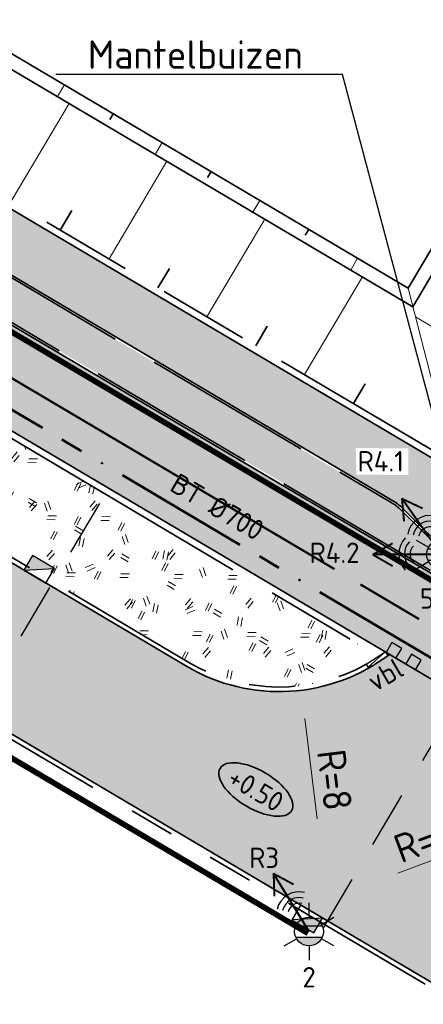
# Model space of a CAD drawing. Header units: metres. Extents: x 90794 to 91984, y 464666 to 465269.
# Tile 12 of 81: x 90853 to 90871, y 465037 to 465081. Entities that reach past the tile are written whole.
import ezdxf
from ezdxf import colors
from ezdxf.entities.mleader import LeaderData, LeaderLine
from ezdxf.enums import TextEntityAlignment as Align
from ezdxf.math import Vec2, Vec3

# ---------------------------------------------------------------- set-up
doc = ezdxf.new("R2010")
doc.units = ezdxf.units.M
for name, pattern in [('NLCS-HIDDEN', [4, 2, -2]), ('RI-BETON_700', [10, 6, -1, 1, -1, 0, -1]), ('RI-HWA_KOLKAANSLUITING', [4.3, 2.5, -1.8]), ('VH-GAZONBAND_100X200', [9.5, 7.5, -2]), ('VH-TROTTOIRBAND_180-200X250_A', [17, 7, -2, 2, -2, 2, -2]), ('VH-TROTTOIRBAND_280-300', [26, 12, -2, 4, -2, 4, -2]), ('VW-30-270_STREEP', [3, 0.3, -2.7]), ('XX-AFBREEK', [7, 4, -1, 1, -1])]:
    doc.linetypes.add(name, pattern=pattern)
for name, color, linetype, lineweight in [('N-OI-RI-HWA_STROOMRICHTING-S', 150, 'Continuous', 25), ('N-OI-RI-HWA_TRANSPORTLEIDING_BETON_700-G', 150, 'RI-BETON_700', 50), ('N-OI-RI-T25', 7, 'Continuous', 25), ('N-WE-GR-GRAS_RUIGGRAS-A-500', 62, 'Continuous', 18), ('N-WE-GW-BERM-G', 90, 'Continuous', 35), ('N-WE-GW-TALUDARCERING_KORT-G', 90, 'Continuous', 35), ('N-WE-GW-TALUDARCERING_LANG-G', 90, 'Continuous', 18), ('N-WE-IE-MEUBILAIR_WEGMEUBILAIR_LICHTMAST-S', 7, 'Continuous', 25), ('N-WE-IE-MEUBILAIR_WEGMEUBILAIR_LICHTMAST_RADARMAST-S', 7, 'Continuous', 25), ('N-WE-RI-HWA_KOLK_TROTTOIRKOLK-S', 150, 'Continuous', 25), ('N-WE-RI-HWA_KOLKAANSLUITING_PVC-G', 150, 'RI-HWA_KOLKAANSLUITING', 25), ('N-WE-VH-HOOGTELABEL-S', 7, 'Continuous', 25), ('N-WE-VH-KANTOPSLUITING-T18', 1, 'Continuous', 18), ('N-WE-VH-KANTOPSLUITING_ELEMENT_VERLOOPBAND-S', 7, 'Continuous', 25), ('N-WE-VH-KANTOPSLUITING_GAZONBAND_100X200-G', 90, 'VH-GAZONBAND_100X200', 35), ('N-WE-VH-KANTOPSLUITING_TROTTOIRBAND_180 200X250-G', 210, 'VH-TROTTOIRBAND_180-200X250_A', 35), ('N-WE-VH-KANTOPSLUITING_TROTTOIRBAND_280 300_240-G', 210, 'VH-TROTTOIRBAND_280-300', 35), ('N-WE-VH-M', 7, 'Continuous', 18), ('N-WE-VH-VERHARDING-G', 7, 'Continuous', 35)]:
    doc.layers.add(name, color=color, linetype=linetype, lineweight=lineweight)
for name, color, linetype, lineweight, true_color in [('N-WE-GR-GRAS_KRUIDENRIJK-A-500', 7, 'Continuous', 18, 0x008020), ('N-WE-OG-WEG_PARKEERPLAATS_FIETSPAD-A-500', 7, 'Continuous', 18, 0xebde94), ('N-WE-OG-WEG_PARKEERPLAATS_HOOFDRIJBAAN-A-500', 7, 'Continuous', 18, 0x848483), ('N-WE-OG-WEG_VOETPAD-A-500', 7, 'Continuous', 18, 0xd7bd28), ('N-WE-VW-MARKERING_DWARS_OVERSTEEK-S', 7, 'Continuous', 25, 0xfcfcfc), ('N-WE-VW-MARKERING_LANGS_STREEP_30270-G', 7, 'VW-30-270_STREEP', 13, 0xfcfcfc), ('N-WE-VW-MARKERING_LANGS_STREEP_DOORGETROKKEN_010-G', 7, 'Continuous', 13, 0xfcfcfc)]:
    doc.layers.add(name, color=color, linetype=linetype, lineweight=lineweight, true_color=true_color)
doc.layers.add('N-WE-KL-TRACE_DATA-G', color=7, linetype='NLCS-HIDDEN', lineweight=35, true_color=0x006600, transparency=0.5)
doc.layers.add('N-WE-KL-TRACE_ET_OV_GROEP2-G', color=5, linetype='NLCS-HIDDEN', lineweight=35, true_color=0x0000ff, transparency=0.5)
doc.layers.add('X-XX-AL-HULPLIJN-G', color=155, linetype='Continuous', lineweight=18, plot=False)
doc.layers.get('0').freeze()
doc.styles.add('NLCS-ISO', font='NLCS-ISO.ttf')
doc.styles.add('NLCS-ISO-M500-T18', font='NLCS-ISO.ttf', dxfattribs={"height": 0.9})
doc.styles.add('NLCS-ISO-M500-T25', font='NLCS-ISO.ttf', dxfattribs={"height": 1.25})
doc.dimstyles.new('NLCS-M500-T25-PIJL_L2_H1', dxfattribs={"dimscale": 0.5, "dimtxt": 2.5, "dimasz": 2.5, "dimexe": 2, "dimexo": 2, "dimgap": 0.7, "dimtad": 1, "dimzin": 0, "dimdsep": 46, "dimtxsty": 'NLCS-ISO-M500-T25', "dimcen": 0, "dimdle": 2, "dimclrd": 256, "dimclre": 256, "dimclrt": 256, "dimadec": 1, "dimazin": 0, "dimtfac": 1, "dimtdec": 3, "dimtofl": 0, "dimtmove": 0, "dimatfit": 3, "dimfxl": 2, "dimfxlon": 1, "dimtfillclr": 256, "dimtolj": 1, "dimtzin": 0, "dimlwd": -1, "dimlwe": -1, "dimarcsym": 0})

# ---------------------------------------------------------------- blocks, each defined once
blk = doc.blocks.new('*D41')
at = {"layer": 'Defpoints', "color": 0, "transparency": 16777216}
for p in [(90864.72760781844, 465058.9154475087), (90865.70272203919, 465050.9750978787)]:
    blk.add_point(p, dxfattribs=at)
at = {"layer": 'N-WE-VH-M', "transparency": 16777216}
blk.add_line((90866.39749092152, 465045.317598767), (90865.85508363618, 465049.7344182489), dxfattribs=at)
blk.add_solid([(90866.06186357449, 465049.7598118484), (90865.64830369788, 465049.7090246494), (90865.70272203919, 465050.9750978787)], dxfattribs=at)
at = {"layer": 'N-WE-VH-M', "transparency": 16777216, "insert": (90867.17019818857, 465047.0245107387), "char_height": 1.25, "attachment_point": 5, "rotation": 277.0011507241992, "style": 'NLCS-ISO-M500-T25'}
blk.add_mtext('\\A1;R=8', dxfattribs=at)
blk = doc.blocks.new('*D42')
at = {"layer": 'Defpoints', "color": 0, "transparency": 16777216}
for p in [(90880.91844612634, 465047.0050841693), (90875.29606089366, 465044.9101416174)]:
    blk.add_point(p, dxfattribs=at)
at = {"layer": 'N-WE-VH-M', "transparency": 16777216}
blk.add_line((90869.95479492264, 465042.9199461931), (90874.12473063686, 465044.4736952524), dxfattribs=at)
blk.add_solid([(90874.05198957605, 465044.6689169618), (90874.1974716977, 465044.2784735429), (90875.29606089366, 465044.9101416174)], dxfattribs=at)
at = {"layer": 'N-WE-VH-M', "transparency": 16777216, "insert": (90871.11366948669, 465044.3922351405), "char_height": 1.25, "attachment_point": 5, "rotation": 20.435767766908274, "style": 'NLCS-ISO-M500-T25'}
blk.add_mtext('\\A1;R=6', dxfattribs=at)
blk = doc.blocks.new('*U188')
at = {"color": 0, "style": 'NLCS-ISO'}
for tag, rotation, p in [('BOB_RECHTS', 0.05562540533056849, (41.25236225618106, 3.467914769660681)), ('BOB_LINKS', 0.05562540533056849, (-41.25901811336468, 3.387808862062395)), ('RIOOLINFO', 0.05562540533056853, (-0.001855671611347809, 1.911394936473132))]:
    blk.add_attdef(tag, text='', height=1.8, rotation=rotation, dxfattribs=at).set_placement(p, align=Align.MIDDLE_CENTER)
blk = doc.blocks.new('N-SVW-MARKERING_DWARS_OVERSTEEK_BLOKSTREEP_050')
at = {"flags": 128}
blk.add_lwpolyline([(0, -0.25), (0.4999999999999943, -0.25), (0.4999999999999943, 0.25), (0, 0.25)], close=True, dxfattribs=at)
blk.add_solid([(0, 0.25), (0.4999999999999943, 0.25), (0, -0.25), (0.4999999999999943, -0.25)])
blk = doc.blocks.new('N-SRI-KOLK_TROTTOIR-SO')
blk.add_hatch(color=256).paths.add_polyline_path([(1.125000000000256, 1.499999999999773), (-1.124999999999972, 1.499999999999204), (-1.124999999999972, 5.684341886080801e-13)])
blk.add_line((-1.124999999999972, 0), (1.124999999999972, 1.499999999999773))
at = {"flags": 128}
blk.add_lwpolyline([(-1.124999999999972, 0), (1.124999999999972, 0), (1.124999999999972, 1.499999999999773), (-1.124999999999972, 1.499999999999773)], close=True, dxfattribs=at)
blk = doc.blocks.new('SAL-HOOGTELABEL_AANLEG-SO')
at = {"linetype": 'Continuous', "lineweight": 35}
blk.add_ellipse((0, 0), major_axis=(-7.319468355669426, 0), ratio=0.4599531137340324, dxfattribs=at)
at = {"style": 'NLCS-ISO'}
blk.add_attdef('HOOGTE', text='', height=3.5, dxfattribs=at).set_placement((0, 0), align=Align.MIDDLE_CENTER)
blk = doc.blocks.new('SVH-KANTOPSLUITING_VERLOOP_180 200X250_50 200X200_LINKS')
for p, q in [((7.760547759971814e-11, -0.1999999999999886), (0, 0)), ((1, 5.820766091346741e-11), (0, 0)), ((1, -0.199999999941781), (1, 5.820766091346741e-11)), ((1, -0.04999999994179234), (7.760547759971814e-11, -0.1999999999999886)), ((1, -0.199999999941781), (7.760547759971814e-11, -0.1999999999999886))]:
    blk.add_line(p, q)
blk = doc.blocks.new('N-SIE-WEG_LICHTMAST-SO')
h = blk.add_hatch(color=256)
h.paths.add_polyline_path([(1.162672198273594, 0.5, 0.6585046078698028), (-1.162672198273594, 0.5)])
h.paths.add_polyline_path([(-1.162672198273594, -0.5, 0.6585046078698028), (1.162672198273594, -0.5)])
at = {"flags": 128}
for points in [[(8.349587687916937e-10, 1.265625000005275), (1.669846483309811e-09, 2.53125000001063)], [(-2.192125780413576, 1.265625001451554), (-1.096064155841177, 0.6328125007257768)], [(1.096064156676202, 0.6328124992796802), (2.192125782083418, 1.26562499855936)], [(-1.162672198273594, 0.5), (1.162672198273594, 0.5)], [(-2.192125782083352, -1.26562499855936), (-1.096064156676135, -0.6328124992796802)], [(-1.162672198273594, -0.5), (1.162672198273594, -0.5)], [(2.192125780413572, -1.265625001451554), (1.096064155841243, -0.6328125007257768)], [(-8.349587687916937e-10, -1.265625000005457), (-1.669775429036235e-09, -2.53125000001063)]]:
    blk.add_lwpolyline(points, dxfattribs=at)
at = {"ltscale": 0.5}
blk.add_circle((0, 0), 1.265625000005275, dxfattribs=at)
at = {"style": 'NLCS-ISO'}
blk.add_attdef('TYPE', text='', height=1.8, dxfattribs=at).set_placement((-2.465625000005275, 0), align=Align.MIDDLE_RIGHT)
blk = doc.blocks.new('N-SIE-WEG_LICHTMAST_ RADARMAST-SO')
at = {"lineweight": 40, "flags": 128}
for points in [[(-6, 0), (-4.267949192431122, 1)], [(0, 0), (-6, 0)], [(-6, 0), (-4.267949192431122, -1)]]:
    blk.add_lwpolyline(points, dxfattribs=at)
at = {"ltscale": 0.5}
blk.add_circle((0, 0), 1.265625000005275, dxfattribs=at)
for radius in [2.000000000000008, 1.500000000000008, 1.000000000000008]:
    blk.add_arc((-1.728999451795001, 0.03344254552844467), radius, 135, 225)
at = {"style": 'NLCS-ISO'}
blk.add_attdef('X', text='', height=1.8, dxfattribs=at).set_placement((-2.91038304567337e-10, 3.000000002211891), align=Align.BOTTOM_CENTER)

msp = doc.modelspace()

# ---------------------------------------------------------------- hatches: boundary and pattern name
at = {"layer": 'N-WE-GR-GRAS_KRUIDENRIJK-A-500'}
h = msp.add_hatch(dxfattribs=at)
h.set_pattern_fill('AGR-KRUIDEN-SO', color=256, scale=0.1, pattern_type=2)
h.set_pattern_definition([(90, (0.5094692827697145, 0.8604888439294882), (-0.707106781, 0.707106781), [0.1875, -1.226713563]), (45, (0.5094692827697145, 0.8604888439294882), (-0.7071067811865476, 0.7071067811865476), [0.1875, -0.8125]), (135, (0.5094692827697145, 0.8604888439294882), (-0.7071067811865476, -0.7071067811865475), [0.1875, -0.8125])])
edge = h.paths.add_edge_path()
edge.add_arc((90877.96889997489, 465052.8188761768), 0.4000000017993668, 149.3715146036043, 239.371514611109)
edge.add_line((90877.76511226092, 465052.4746806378), (90897.36705131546, 465040.8689684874))
edge.add_arc((90897.57083902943, 465041.2131640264), 0.400000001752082, 239.3715146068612, 329.3715146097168)
edge.add_line((90897.9150345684, 465041.0093763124), (90897.96598149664, 465041.0954251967))
edge.add_arc((90897.62178595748, 465041.2992129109), 0.4000000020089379, 329.3715146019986, 405.3964201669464)
edge.add_line((90897.90266497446, 465041.584005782), (90895.67502790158, 465043.7810288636))
edge.add_arc((90894.34085257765, 465042.4282627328), 1.899999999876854, 45.39642016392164, 59.37151461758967)
edge.add_line((90895.30884421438, 465044.0631915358), (90881.55551492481, 465052.2061196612))
edge.add_arc((90880.58752328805, 465050.5711908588), 1.89999999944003, 59.37151460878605, 73.34660905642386)
edge.add_line((90881.13202767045, 465052.3914971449), (90878.13447940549, 465053.2881474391))
edge.add_arc((90878.01984690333, 465052.9049250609), 0.4000000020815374, 73.34660906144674, 149.3715145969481)
edge.add_line((90877.67565136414, 465053.1087127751), (90877.6247044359, 465053.0226638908))
edge = h.paths.add_edge_path()
edge.add_arc((90922.75419099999, 465025.6055889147), 1.899999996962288, 45.39642015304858, 59.37151462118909)
edge.add_line((90923.72218263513, 465027.2405177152), (90904.59940633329, 465038.5625321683))
edge.add_arc((90903.63141469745, 465036.9276033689), 1.899999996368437, 59.37151458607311, 73.34660905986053)
edge.add_line((90904.17591907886, 465038.7479096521), (90901.1783708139, 465039.6445599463))
edge.add_arc((90901.06373831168, 465039.2613375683), 0.40000000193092, 73.3466090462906, 149.3715146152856)
edge.add_line((90900.71954277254, 465039.4651252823), (90900.66859584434, 465039.3790763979))
edge.add_arc((90901.01279138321, 465039.1752886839), 0.4000000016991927, 149.3715145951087, 239.3715146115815)
edge.add_line((90900.80900366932, 465038.831093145), (90925.78038973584, 465024.0462946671))
edge.add_arc((90925.98417744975, 465024.3904902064), 0.4000000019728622, 239.3715146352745, 329.3715145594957)
edge.add_line((90926.32837298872, 465024.186702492), (90926.37931991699, 465024.2727513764))
edge.add_arc((90926.03512437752, 465024.4765390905), 0.4000000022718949, 329.3715146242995, 405.3964201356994)
edge.add_line((90926.31600339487, 465024.7613319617), (90924.08836632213, 465026.9583550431))
edge = h.paths.add_edge_path()
edge.add_arc((90833.12668940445, 465078.6713076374), 1.89999999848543, 59.37151459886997, 72.80267784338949)
edge.add_line((90833.6884498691, 465080.486362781), (90830.69132263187, 465081.4139751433))
edge.add_arc((90830.57305727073, 465081.0318582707), 0.4000000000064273, 72.80267783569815, 232.7460180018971)
edge.add_arc((90842.37736878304, 465096.5530769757), 19.90000000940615, 232.7460179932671, 239.371514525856)
edge.add_line((90832.23893002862, 465079.4293489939), (90871.74169035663, 465056.0409656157))
edge.add_arc((90871.94547807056, 465056.3851611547), 0.4000000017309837, 239.3715146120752, 329.3715146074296)
edge.add_line((90872.2896736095, 465056.1813734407), (90872.34062053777, 465056.2674223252))
edge.add_arc((90871.99642499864, 465056.4712100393), 0.4000000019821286, 329.3715146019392, 405.3964201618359)
edge.add_line((90872.27730401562, 465056.7560029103), (90870.04966694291, 465058.9530259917))
edge.add_arc((90868.71549161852, 465057.6002598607), 1.900000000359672, 45.39642015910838, 59.37151460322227)
edge.add_line((90869.68348325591, 465059.2351886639), (90834.09468104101, 465080.3062364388))
edge = h.paths.add_edge_path()
edge.add_line((90974.42167613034, 464995.2472678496), (90975.28777391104, 464996.7100988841))
edge.add_line((90975.28777391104, 464996.7100988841), (90935.59421430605, 465020.2114487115))
edge.add_arc((90934.62622266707, 465018.5765199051), 1.900000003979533, 59.3715146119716, 73.34660902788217)
edge.add_line((90935.17072705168, 465020.3968261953), (90932.17317878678, 465021.2934764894))
edge.add_arc((90932.05854628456, 465020.9102541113), 0.4000000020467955, 73.34660905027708, 149.3715145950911)
edge.add_line((90931.71435074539, 465021.1140418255), (90931.66340381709, 465021.0279929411))
edge.add_arc((90932.00759935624, 465020.8242052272), 0.4000000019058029, 149.371514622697, 239.3715146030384)
edge.add_line((90931.80381164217, 465020.4800096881), (90974.42167613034, 464995.2472678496))
at = {"layer": 'N-WE-GR-GRAS_RUIGGRAS-A-500'}
h = msp.add_hatch(dxfattribs=at)
h.set_pattern_fill('AGR-GRAS_RUIGGRAS-SO', color=256, scale=0.025, pattern_type=2)
h.set_pattern_definition([(204.1163045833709, (90998.91896873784, 464982.0250285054), (0.4032580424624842, -3.654176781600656), [0.375, -4]), (204.1163045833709, (90998.83295202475, 464982.1794666), (0.4032580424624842, -3.654176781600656), [0.375, -4]), (259.1163045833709, (90998.23181500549, 464982.3505200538), (3.25771081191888, -2.917588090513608), [0.3749999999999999, -2]), (259.1163045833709, (90998.0634966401, 464982.3984150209), (3.25771081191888, -2.917588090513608), [0.3749999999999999, -2]), (289.1163045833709, (90997.82030674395, 464981.8178044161), (3.417070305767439, -1.461550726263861), [0.375, -2.5]), (289.1163045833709, (90997.66586864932, 464981.7317877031), (3.417070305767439, -1.461550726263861), [0.375, -2.5]), (179.1163045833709, (90998.74791528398, 464981.4238914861), (-1.538378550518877, -2.476568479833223), [0.375, -2]), (179.1163045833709, (90998.7000203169, 464981.2555731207), (-1.538378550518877, -2.476568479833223), [0.375, -2]), (329.1163045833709, (90998.74791528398, 464981.4238914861), (3.212180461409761, 2.448345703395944), [0.375, -2]), (329.1163045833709, (90998.7000203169, 464981.2555731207), (3.212180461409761, 2.448345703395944), [0.375, -2]), (229.1163045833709, (90998.91896873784, 464982.0250285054), (0.7757381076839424, -2.159596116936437), [0.3749999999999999, -2.5]), (229.1163045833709, (90998.83295202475, 464982.1794666), (0.7757381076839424, -2.159596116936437), [0.3749999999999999, -2.5]), (244.1163045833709, (90998.23181500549, 464982.3505200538), (2.391579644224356, -3.661331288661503), [0.375, -2]), (244.1163045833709, (90998.11158760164, 464982.3847307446), (2.391579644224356, -3.661331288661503), [0.375, -2]), (244.1163045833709, (90998.54167116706, 464981.6125402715), (1.921795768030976, -1.766125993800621), [0.375, -2]), (244.1163045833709, (90998.4214437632, 464981.6467509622), (1.921795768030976, -1.766125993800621), [0.375, -2])])
edge = h.paths.add_edge_path()
edge.add_line((90823.10112916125, 465074.4966050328), (90825.69750266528, 465078.8818555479))
edge.add_arc((90842.37736877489, 465096.5530769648), 24.29999999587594, 223.1615312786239, 226.6530688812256, ccw=False)
edge.add_line((90824.652266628, 465079.9304792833), (90821.61112579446, 465083.1733257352))
edge.add_arc((90807.24139277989, 465069.6973926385), 19.69999999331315, 43.16153127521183, 60.19646316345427)
edge.add_arc((90823.8981182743, 465083.0893485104), 7.800001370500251, 151.6621965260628, 239.3715116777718)
edge.add_line((90819.92425682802, 465076.3775345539), (90823.10112916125, 465074.4966050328))
edge = h.paths.add_edge_path()
edge.add_line((90827.71053823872, 465077.1785038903), (90825.3384001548, 465073.1719848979))
edge.add_line((90825.3384001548, 465073.1719848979), (90860.75374741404, 465052.2036345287))
edge.add_arc((90864.72760781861, 465058.9154475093), 7.800000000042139, 239.3715146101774, 304.342515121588)
edge.add_line((90869.12789110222, 465052.475144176), (90829.99714291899, 465075.6432704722))
edge.add_arc((90842.37736877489, 465096.5530769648), 24.29999999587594, 232.87375455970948, 239.3711795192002, ccw=False)
at = {"layer": 'N-WE-OG-WEG_PARKEERPLAATS_FIETSPAD-A-500'}
h = msp.add_hatch(color=256, dxfattribs=at)
h.dxf.hatch_style = 1
edge = h.paths.add_edge_path()
edge.add_line((90973.02422371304, 464991.3099234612), (90975.0621008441, 464994.7518788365))
edge.add_line((90975.0621008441, 464994.7518788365), (90832.18798312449, 465079.3433000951))
edge.add_arc((90842.37736877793, 465096.5530769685), 20.00000000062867, 223.1615312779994, 239.3715146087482, ccw=False)
edge.add_line((90827.78880733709, 465082.8719266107), (90824.74766650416, 465086.1147730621))
edge.add_arc((90807.24139277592, 465069.6973926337), 23.99999999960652, 43.16153127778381, 60.06390736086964)
edge.add_line((90819.2182022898, 465090.4953741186), (90817.18519255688, 465087.0613297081))
edge.add_arc((90823.89790941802, 465083.0894431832), 7.799772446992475, 149.3873742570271, 149.4581527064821)
edge.add_arc((90807.24139277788, 465069.6973926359), 19.9999999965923, 43.161531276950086, 60.20191758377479, ccw=False)
edge.add_line((90821.82995421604, 465083.3785429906), (90824.87109504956, 465080.1356965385))
edge.add_arc((90842.37736877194, 465096.5530769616), 23.99999999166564, 223.1615312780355, 239.3711780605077)
edge.add_line((90830.14998468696, 465075.9014165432), (90973.02422371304, 464991.3099234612))
at = {"layer": 'N-WE-OG-WEG_PARKEERPLAATS_HOOFDRIJBAAN-A-500'}
h = msp.add_hatch(color=256, dxfattribs=at)
h.dxf.hatch_style = 1
edge = h.paths.add_edge_path()
edge.add_arc((90823.89811723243, 465083.0893475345), 8.000000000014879, 149.387202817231, 239.3715146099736, ccw=False)
edge.add_line((90817.01309075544, 465087.1632167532), (90804.53658693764, 465066.0773510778))
edge.add_arc((90813.14287003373, 465060.9850145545), 9.999999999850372, 59.371514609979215, 149.3872028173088, ccw=False)
edge.add_line((90818.23756286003, 465069.5899029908), (90916.54193566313, 465011.3868726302))
edge.add_arc((90920.6176899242, 465018.2707833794), 7.999999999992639, 239.3715146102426, 329.3715146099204)
edge.add_line((90927.50160067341, 465014.1950291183), (90929.28474316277, 465017.2067400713))
edge.add_line((90929.28474316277, 465017.2067400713), (90924.0495976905, 465020.3063105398))
edge.add_arc((90919.46834632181, 465024.180860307), 6.000000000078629, 239.3715146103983, 319.77744637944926, ccw=False)
edge.add_line((90916.41153062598, 465019.0179272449), (90877.86163043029, 465041.8421511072))
edge.add_arc((90880.9184461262, 465047.0050841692), 6.000000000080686, 158.965582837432, 239.3715146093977, ccw=False)
edge.add_line((90875.31825619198, 465049.1586562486), (90869.58075603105, 465052.555655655))
edge.add_arc((90864.72760781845, 465058.9154475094), 8.000000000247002, 239.37151461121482, 307.34720177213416, ccw=False)
edge.add_line((90860.65185355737, 465052.0315367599), (90819.82236297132, 465076.2054367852))
at = {"layer": 'N-WE-OG-WEG_VOETPAD-A-500'}
h = msp.add_hatch(color=256, dxfattribs=at)
h.dxf.hatch_style = 1
edge = h.paths.add_edge_path()
edge.add_arc((90807.2413927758, 465069.6973926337), 24.09999999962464, 43.16153127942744, 60.06104363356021)
edge.add_line((90819.26914949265, 465090.5814312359), (90819.52973689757, 465091.0216006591))
edge.add_line((90819.52973689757, 465091.0216006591), (90819.52991530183, 465091.0214951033))
edge.add_line((90819.52991530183, 465091.0214951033), (90819.93690748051, 465091.7102314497))
edge.add_line((90819.93690748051, 465091.7102314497), (90874.36265269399, 465059.4863330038))
edge.add_line((90874.36265269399, 465059.4863330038), (90872.42668429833, 465056.2165005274))
edge.add_arc((90871.99642499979, 465056.4712100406), 0.5000000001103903, 329.3748608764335, 405.3964201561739)
edge.add_line((90872.3475237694, 465056.8272011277), (90870.1635183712, 465058.9811921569))
edge.add_arc((90868.40802452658, 465057.2012367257), 2.499999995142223, 45.39642014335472, 59.37151464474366)
edge.add_line((90869.6816977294, 465059.3524588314), (90834.14562796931, 465080.3922853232))
edge.add_arc((90833.5855265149, 465079.7061031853), 0.8857536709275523, 50.77669256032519, 81.39749989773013)
edge.add_line((90833.71801620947, 465080.5818919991), (90830.72088897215, 465081.5095043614))
edge.add_arc((90830.57305727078, 465081.0318582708), 0.4999999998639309, 72.80267783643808, 195.4376166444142)
edge.add_arc((90842.37736878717, 465096.5530769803), 19.90000001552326, 223.16153128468, 231.873440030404, ccw=False)
edge.add_line((90827.86175014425, 465082.9403323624), (90824.82060931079, 465086.1831788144))

# ---------------------------------------------------------------- linework, layer by layer
at = {"layer": 'N-OI-RI-HWA_TRANSPORTLEIDING_BETON_700-G', "flags": 128}
msp.add_lwpolyline([(90840.45170980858, 465070.7339635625), (90882.61566314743, 465045.7699687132)], dxfattribs=at)
at = {"layer": 'N-WE-GW-BERM-G', "flags": 128}
for points in [[(90870.39856182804, 465068.6899183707), (90898.41938846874, 465116.0168319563)], [(90870.60917356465, 465067.8679434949), (90898.93568177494, 465115.7111503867)], [(90827.02875594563, 465094.3678618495), (90870.39856182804, 465068.6899183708)], [(90826.72307437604, 465093.8515685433), (90870.60917356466, 465067.867943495)]]:
    msp.add_lwpolyline(points, dxfattribs=at)
at = {"layer": 'N-WE-GW-TALUDARCERING_KORT-G'}
for p, q in [((90857.4261220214, 465076.3705055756), (90857.2732812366, 465076.1123589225)), ((90861.72856623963, 465073.8231591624), (90861.57572545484, 465073.5650125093)), ((90855.08938734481, 465071.2460864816), (90855.59885662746, 465072.1065753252)), ((90866.03101045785, 465071.2758127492), (90865.87816967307, 465071.017666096)), ((90859.39183156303, 465068.6987400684), (90859.90130084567, 465069.559228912)), ((90863.69427578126, 465066.1513936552), (90864.2037450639, 465067.0118824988)), ((90867.99671999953, 465063.6040472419), (90868.50618928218, 465064.4645360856))]:
    msp.add_line(p, q, dxfattribs=at)
at = {"layer": 'N-WE-GW-TALUDARCERING_LANG-G'}
for p, q in [((90855.27489991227, 465077.6441787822), (90854.9692183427, 465077.127885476)), ((90852.93816523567, 465072.5197596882), (90855.48551164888, 465076.8222039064)), ((90859.57734413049, 465075.096832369), (90859.27166256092, 465074.5805390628)), ((90857.2406094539, 465069.972413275), (90859.78795586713, 465074.2748574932)), ((90863.87978834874, 465072.5494859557), (90863.57410677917, 465072.0331926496)), ((90861.54305367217, 465067.4250668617), (90864.09040008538, 465071.72751108)), ((90868.182232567, 465070.0021395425), (90867.8765509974, 465069.4858462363)), ((90865.8454978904, 465064.8777204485), (90868.39284430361, 465069.1801646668)), ((90874.7457024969, 465065.0403677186), (90870.72348764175, 465067.4217988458))]:
    msp.add_line(p, q, dxfattribs=at)
at = {"layer": 'N-WE-GW-TALUDARCERING_LANG-G', "flags": 128}
msp.add_lwpolyline([(90870.39856182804, 465068.6899183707), (90872.36427136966, 465061.0181528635)], dxfattribs=at)
at = {"layer": 'N-WE-KL-TRACE_DATA-G', "const_width": 0.5, "flags": 128}
msp.add_lwpolyline([(91140.55502259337, 464943.7499174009), (91000.06116676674, 464983.7274242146), (90822.57805724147, 465088.8100036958)], dxfattribs=at)
at = {"layer": 'N-WE-KL-TRACE_ET_OV_GROEP2-G', "transparency": 33554687, "const_width": 0.25, "flags": 128}
msp.add_lwpolyline([(90931.45452411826, 465140.2876005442, 0.194873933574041), (90928.09501013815, 465137.7267598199), (90892.93144025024, 465078.3358198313), (90892.82387914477, 465078.3995034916), (90877.37167580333, 465052.3008768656), (90834.90655136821, 465077.4431859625, 0.4142135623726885), (90833.53659324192, 465077.0921664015), (90826.3276028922, 465064.9162492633, 0.4142135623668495), (90826.6786224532, 465063.5462911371), (90865.99643698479, 465040.2674085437)], format="xyb", dxfattribs=at)
at = {"layer": 'N-WE-RI-HWA_KOLKAANSLUITING_PVC-G', "flags": 128}
for points in [[(90851.17533235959, 465049.6526522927), (90857.63381172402, 465060.5609634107)], [(90866.66413154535, 465040.4822052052), (90873.12261090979, 465051.3905163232)]]:
    msp.add_lwpolyline(points, dxfattribs=at)
at = {"layer": 'N-WE-VH-KANTOPSLUITING_TROTTOIRBAND_180 200X250-G', "flags": 128}
for points in [[(90826.19888899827, 465072.6625156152), (90860.75374741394, 465052.2036345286, 0.268087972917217), (90868.55679812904, 465052.1200592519)], [(90928.94737164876, 465016.2443573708), (90927.67369844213, 465014.0931352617, -0.4142135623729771), (90916.44004180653, 465011.2147748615), (90822.68355094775, 465066.7251425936)]]:
    msp.add_lwpolyline(points, format="xyb", dxfattribs=at)
at = {"layer": 'N-WE-VH-KANTOPSLUITING_TROTTOIRBAND_280 300_240-G', "flags": 128}
for points in [[(90820.08958385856, 465091.968406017), (90874.5154934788, 465059.7444796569)], [(90829.99714291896, 465075.6432704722), (90869.11445247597, 465052.483100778)]]:
    msp.add_lwpolyline(points, dxfattribs=at)
at = {"layer": 'N-WE-VH-VERHARDING-G', "flags": 128}
for points in [[(90821.54091970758, 465094.8113678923), (90817.0130907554, 465087.1632167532, 0.4141333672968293), (90819.82236297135, 465076.2054367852), (90860.65185355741, 465052.0315367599, 0.3056146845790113), (90869.58075603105, 465052.555655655)], [(90929.28474316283, 465017.2067400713), (90927.5016006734, 465014.1950291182, -0.4142135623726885), (90916.54193566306, 465011.3868726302), (90818.23756286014, 465069.5899029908, 0.41429376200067), (90804.5365869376, 465066.0773510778)]]:
    msp.add_lwpolyline(points, format="xyb", dxfattribs=at)
for points in [[(90819.93676151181, 465091.7103178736), (90874.36265249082, 465059.4863331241)], [(90830.14998468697, 465075.9014165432), (90973.02422371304, 464991.3099234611)]]:
    msp.add_lwpolyline(points, dxfattribs=at)
at = {"layer": 'N-WE-VW-MARKERING_LANGS_STREEP_30270-G', "ltscale": 2, "flags": 128}
msp.add_lwpolyline([(90822.74007973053, 465085.3111911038, 0.1, 0.1, -0.00894702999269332), (90823.2888103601, 465084.7466580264, 0.1, 0.1, 0), (90826.32995119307, 465081.5038115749, 0.1, 0.1, 0.07084757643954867), (90831.16904455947, 465077.6223224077, 0.1, 0.1, 0), (90867.16566534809, 465056.3098176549, 0, 0, 0)], format="xyseb", dxfattribs=at)
at = {"layer": 'N-WE-VW-MARKERING_LANGS_STREEP_DOORGETROKKEN_010-G', "const_width": 0.1, "flags": 128}
msp.add_lwpolyline([(90868.30198992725, 465055.6370344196), (90870.8834564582, 465054.1086265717)], dxfattribs=at)
at = {"layer": 'X-XX-AL-HULPLIJN-G', "flags": 128}
msp.add_lwpolyline([(90867.54434138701, 465051.6417956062, 0.03208427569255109), (90868.45179426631, 465052.0619494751)], format="xyb", dxfattribs=at)

# ---------------------------------------------------------------- block references
at = {"layer": 'N-OI-RI-HWA_STROOMRICHTING-S', "linetype": 'XX-AFBREEK'}
ref = msp.add_blockref('*U188', (90861.52157397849, 465058.2314954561), dxfattribs=dict(at, xscale=0.5, yscale=0.5, zscale=0.5, rotation=329.3715146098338))
ref.add_attrib('RIOOLINFO', 'BT %%c700', dxfattribs={"layer": '0', "color": 0, "height": 0.9000000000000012, "rotation": 329.4271400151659, "style": 'NLCS-ISO'}).set_placement((90862.00767408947, 465059.0543351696), align=Align.MIDDLE_CENTER)
ref.add_attrib('BOB_LINKS', '-1.70', dxfattribs={"layer": '0', "color": 0, "height": 0.900000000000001, "rotation": 329.4271400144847, "style": 'NLCS-ISO'}).set_placement((90844.17533358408, 465069.4242977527), align=Align.MIDDLE_CENTER)
ref.add_attrib('BOB_RECHTS', '-1.70', dxfattribs={"layer": '0', "color": 0, "height": 0.9000000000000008, "rotation": 329.4271400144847, "style": 'NLCS-ISO'}).set_placement((90879.6958004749, 465048.4402559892), align=Align.MIDDLE_CENTER)
at = {"layer": 'N-WE-IE-MEUBILAIR_WEGMEUBILAIR_LICHTMAST-S'}
ref = msp.add_blockref('N-SIE-WEG_LICHTMAST-SO', (90871.85211182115, 465056.9581340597), dxfattribs=dict(at, xscale=0.5, yscale=0.5, zscale=0.5))
ref.add_attrib('TYPE', '5', dxfattribs={"layer": '0', "height": 0.9, "style": 'NLCS-ISO'}).set_placement((90871.2335175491, 465054.2976996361), align=Align.BOTTOM_CENTER)
ref = msp.add_blockref('N-SIE-WEG_LICHTMAST-SO', (90866.0429544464, 465040.3459761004), dxfattribs=dict(at, xscale=0.5, yscale=0.5, zscale=0.5))
ref.add_attrib('TYPE', '2', dxfattribs={"layer": '0', "height": 0.9, "style": 'NLCS-ISO'}).set_placement((90866.04295444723, 465037.6116011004), align=Align.BOTTOM_CENTER)
at = {"layer": 'N-WE-IE-MEUBILAIR_WEGMEUBILAIR_LICHTMAST_RADARMAST-S'}
ref = msp.add_blockref('N-SIE-WEG_LICHTMAST_ RADARMAST-SO', (90871.85211182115, 465056.9581340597), dxfattribs=dict(at, xscale=0.5, yscale=0.5, zscale=0.5))
ref.add_attrib('TYPE', 'R4.2', dxfattribs={"layer": '0', "height": 0.9000000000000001, "style": 'NLCS-ISO'}).set_placement((90867.16566534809, 465056.3098176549), align=Align.BOTTOM_CENTER)
ref = msp.add_blockref('N-SIE-WEG_LICHTMAST_ RADARMAST-SO', (90866.0429544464, 465040.3459761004), dxfattribs=dict(at, xscale=0.5, yscale=0.5, zscale=0.5, rotation=301.3541411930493))
ref.add_attrib('TYPE', 'R3', dxfattribs={"layer": '0', "height": 0.9000000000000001, "style": 'NLCS-ISO'}).set_placement((90864.0667454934, 465042.8751353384), align=Align.BOTTOM_CENTER)
at = {"layer": 'N-WE-RI-HWA_KOLK_TROTTOIRKOLK-S'}
for p, xscale, yscale, zscale, rotation in [((90853.97878649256, 465055.9824568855), 0.4999999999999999, 0.4999999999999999, 0.4999999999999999, 329.3715146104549), ((90866.15603534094, 465041.2188323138), 0.5, 0.5, 0.5, 149.3715146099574)]:
    msp.add_blockref('N-SRI-KOLK_TROTTOIR-SO', p, dxfattribs=dict(at, xscale=xscale, yscale=yscale, zscale=zscale, rotation=rotation))
at = {"layer": 'N-WE-VH-HOOGTELABEL-S', "xscale": 0.25, "yscale": 0.25, "zscale": 0.25, "rotation": 329.3715146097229}
msp.add_blockref('SAL-HOOGTELABEL_AANLEG-SO', (90863.70124964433, 465046.6020590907), dxfattribs=at).add_auto_attribs({'HOOGTE': '+0.50'})
at = {"layer": 'N-WE-VH-KANTOPSLUITING_ELEMENT_VERLOOPBAND-S', "rotation": 213.0996407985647}
msp.add_blockref('SVH-KANTOPSLUITING_VERLOOP_180 200X250_50 200X200_LINKS', (90869.50393898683, 465052.4982577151), dxfattribs=at)
at = {"layer": 'N-WE-VW-MARKERING_DWARS_OVERSTEEK-S', "rotation": 59.37151461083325}
for p in [(90869.65286629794, 465052.5129613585), (90870.51335514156, 465052.0034920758)]:
    msp.add_blockref('N-SVW-MARKERING_DWARS_OVERSTEEK_BLOKSTREEP_050', p, dxfattribs=at)

# ---------------------------------------------------------------- texts
at = {"layer": 'N-WE-VH-KANTOPSLUITING-T18', "insert": (90868.49767478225, 465051.6555269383), "char_height": 0.8999999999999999, "attachment_point": 1, "rotation": 30.26487867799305, "style": 'NLCS-ISO-M500-T18'}
msp.add_mtext_dynamic_manual_height_columns('vbl', width=0.8045721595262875, gutter_width=4.499999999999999, heights=[0], dxfattribs=at)

# ---------------------------------------------------------------- dimensions: what is measured, and where the dimension line sits
at = {"layer": 'N-WE-VH-M'}
for center, mpoint, picture, middle in [((90864.72760781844, 465058.9154475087), (90865.70272203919, 465050.9750978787), '*D41', (90867.17019818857, 465047.0245107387)), ((90880.91844612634, 465047.0050841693), (90875.29606089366, 465044.9101416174), '*D42', (90871.11366948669, 465044.3922351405))]:
    dim = msp.add_radius_dim(center=center, mpoint=mpoint, dimstyle='NLCS-M500-T25-PIJL_L2_H1', override={"dimdec": 0, "dimpost": 'R=<>'}, dxfattribs=at)
    dim.commit()
    dim.dimension.update_dxf_attribs({"geometry": picture, "text_midpoint": middle})

# ---------------------------------------------------------------- leaders
at = {"layer": 'N-OI-RI-T25'}
ml = msp.add_multileader_mtext('Standard', dxfattribs=at)
ml.set_content('Aansluiten op bestaand HWA-riool, b.o.b. -1.70', color=256, style='NLCS-ISO-M500-T25')
ml.set_leader_properties(color=256, linetype='ByLayer', lineweight=-1)
ml.build(insert=Vec2(0, 0))
ml.multileader.update_dxf_attribs({"text_left_attachment_type": 5, "text_right_attachment_type": 5, "dogleg_length": 1.25, "arrow_head_size": 1.25})
ctx = ml.context
ctx.base_point, ctx.char_height, ctx.arrow_head_size, ctx.landing_gap_size, ctx.plane_origin = Vec3(90850.59857771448, 465083.0741662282), 1.25, 1.25, 0.45, Vec3(90840.45170980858, 465070.7339635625)
ctx.left_attachment, ctx.right_attachment = 5, 5
notes = []
notes.append((ctx, [(0, (1, 1, 0), (90849.34857771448, 465083.0741662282), (1, 0), 1.25, [(0, [(90840.96117909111, 465071.594452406)], 0, [])])]))
ctx.mtext.insert, ctx.mtext.width, ctx.mtext.flow_direction = Vec3(90851.04857771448, 465088.7408328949), 15.70590517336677, 5
ml = msp.add_multileader_mtext('Standard', dxfattribs=at)
ml.set_content('Mantelbuizen', color=256, style='NLCS-ISO-M500-T25')
ml.set_leader_properties(color=256, linetype='ByLayer', lineweight=-1)
ml.build(insert=Vec2(0, 0))
ml.multileader.update_dxf_attribs({"text_left_attachment_type": 5, "text_right_attachment_type": 5, "dogleg_length": 1.25, "arrow_head_size": 1.25})
ctx = ml.context
ctx.base_point, ctx.char_height, ctx.arrow_head_size, ctx.landing_gap_size, ctx.plane_origin = Vec3(90855.85998984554, 465078.0998915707), 1.25, 1.25, 0.45, Vec3(90872.02470293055, 465057.5003846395)
ctx.left_attachment, ctx.right_attachment = 5, 5
notes.append((ctx, [(0, (1, 1, 0), (90867.50998984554, 465078.0998915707), (-1, 0), 1.25, [(0, [(90872.68701299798, 465058.6190201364)], 0, [])])]))
ctx.mtext.insert, ctx.mtext.width, ctx.mtext.flow_direction = Vec3(90856.30998984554, 465079.5998915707), 13.64783558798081, 5
for ctx, leaders in notes:
    for number, flags, end, landing, length, lines in leaders:
        leader = LeaderData()
        leader.index, (leader.has_last_leader_line, leader.has_dogleg_vector, leader.attachment_direction) = number, flags
        leader.last_leader_point, leader.dogleg_vector, leader.dogleg_length = Vec3(end), Vec3(landing), length
        for number, points, colour, breaks in lines:
            line = LeaderLine()
            line.index, line.vertices, line.color, line.breaks = number, Vec3.list(points), colors.encode_raw_color(colour), breaks
            leader.lines.append(line)
        ctx.leaders.append(leader)

# ---------------------------------------------------------------- next in the draw order: wipeouts: each hides what was drawn before it
msp.add_wipeout([(90868.09966132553, 465061.64957406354), (90870.42049645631, 465061.62291559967), (90870.40715693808, 465060.4499321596), (90868.12633523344, 465060.4765906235)]).dxf.layer = 'N-WE-IE-MEUBILAIR_WEGMEUBILAIR_LICHTMAST_RADARMAST-S'

# ---------------------------------------------------------------- next in the draw order: linework, layer by layer
at = {"layer": 'N-WE-VH-KANTOPSLUITING_GAZONBAND_100X200-G', "flags": 128}
msp.add_lwpolyline([(90871.74165996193, 465056.0409836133, 0.414239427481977), (90872.28967360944, 465056.1813734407), (90872.34062053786, 465056.2674223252, 0.3444491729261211), (90872.27730401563, 465056.7560029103), (90870.04966694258, 465058.9530259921, 0.06105354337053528), (90869.68348325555, 465059.2351886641), (90834.09468104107, 465080.3062364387, 0.05867168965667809), (90833.68844986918, 465080.486362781), (90830.69132263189, 465081.4139751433, 0.8386784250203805), (90830.33091754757, 465080.7134742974)], format="xyb", dxfattribs=at)
msp.add_lwpolyline([(90832.23881640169, 465079.4294162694), (90871.74169964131, 465056.0409601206)], dxfattribs=at)
at = {"layer": 'N-WE-VH-VERHARDING-G', "flags": 128}
msp.add_lwpolyline([(90871.69074342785, 465055.9549167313, 0.414213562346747), (90872.37572249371, 465056.1304265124), (90872.42666942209, 465056.2164753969, 0.3444491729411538), (90872.34752376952, 465056.8272011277), (90870.11988669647, 465059.0242242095, 0.06105354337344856), (90869.7344301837, 465059.3212375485), (90834.14562796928, 465080.3922853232)], format="xyb", dxfattribs=at)
msp.add_lwpolyline([(90975.06210084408, 464994.7518788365), (90832.18786444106, 465079.3433703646)], dxfattribs=at)

# ---------------------------------------------------------------- next in the draw order: block references
at = {"layer": 'N-WE-IE-MEUBILAIR_WEGMEUBILAIR_LICHTMAST_RADARMAST-S'}
ref = msp.add_blockref('N-SIE-WEG_LICHTMAST_ RADARMAST-SO', (90871.85211182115, 465056.9581340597), dxfattribs=dict(at, xscale=0.4999999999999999, yscale=0.4999999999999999, zscale=0.4999999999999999, rotation=305.0138871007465))
ref.add_attrib('TYPE', 'R4.1', dxfattribs={"layer": '0', "height": 0.9, "style": 'NLCS-ISO'}).set_placement((90869.20193117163, 465060.3429857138), align=Align.BOTTOM_CENTER)

doc.saveas('drawing.dxf')
